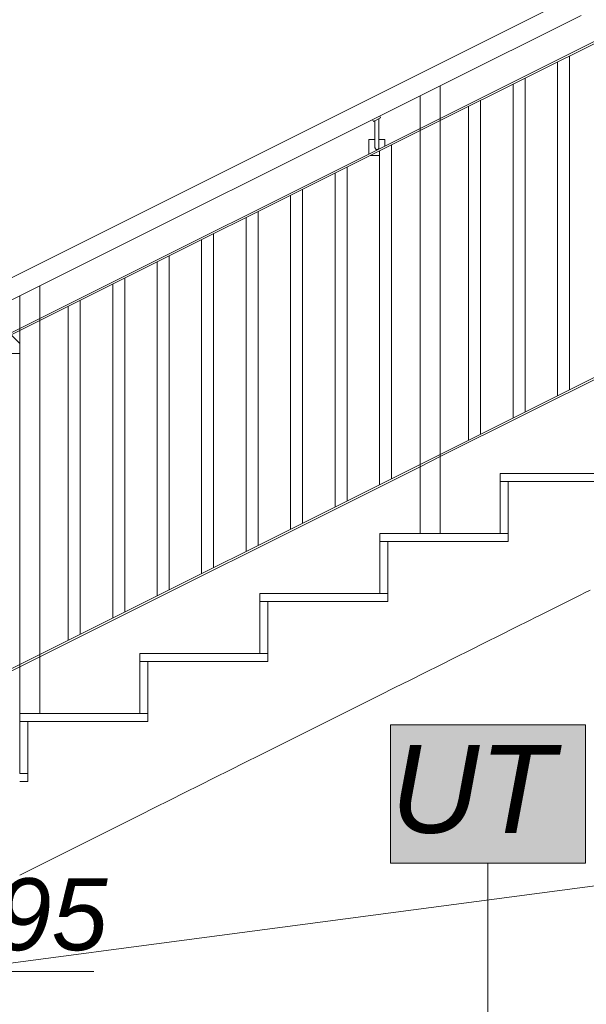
# Model space of a CAD drawing. Header units: centimetres. Extents: x -1103 to 10505, y -997 to 1780.
# Tile 52 of 107: x 8981 to 9122, y -420 to -174. Entities that reach past the tile are written whole.
import ezdxf

# ---------------------------------------------------------------- set-up
doc = ezdxf.new("R2010")
doc.units = ezdxf.units.CM
doc.header["$LTSCALE"] = 0.1
doc.header["$MEASUREMENT"] = 0
doc.linetypes.add('Wipeout_Contour', pattern=[1000, 0, -1000])
for name, color, linetype in [('2_barierki.K_IR', 7, 'Continuous'), ('2_schody.K_IR', 7, 'Continuous'), ('3_opisy.K_IR', 7, 'Continuous'), ('5_wymiary.K_IR', 7, 'Continuous')]:
    doc.layers.add(name, color=color, linetype=linetype)
doc.styles.add('GENERATED_STYLE_3', font='txt')

# ---------------------------------------------------------------- blocks, each defined once
blk = doc.blocks.new('ElemPrzekroju_910_2', base_point=(10358.23, -421.51))
at = {"layer": '2_schody.K_IR', "color": 7, "linetype": 'Continuous', "lineweight": 15}
for p, q in [((9010.87, -347.01), (8980.87, -347.01)), ((8980.87, -349.01), (8980.87, -347.01)), ((8982.87, -349.01), (8980.87, -349.01))]:
    blk.add_line(p, q, dxfattribs=at)
blk = doc.blocks.new('ElemPrzekroju_911_2', base_point=(10358.23, -421.51))
at = {"layer": '2_schody.K_IR', "color": 7, "linetype": 'Continuous', "lineweight": 15}
for p, q in [((9040.87, -332.01), (9010.87, -332.01)), ((9010.87, -334.01), (9010.87, -332.01)), ((9012.87, -334.01), (9010.87, -334.01))]:
    blk.add_line(p, q, dxfattribs=at)
blk = doc.blocks.new('ElemPrzekroju_912_2', base_point=(10358.23, -421.51))
at = {"layer": '2_schody.K_IR', "color": 7, "linetype": 'Continuous', "lineweight": 15}
for p, q in [((9070.87, -317.01), (9040.87, -317.01)), ((9040.87, -319.01), (9040.87, -317.01)), ((9042.87, -319.01), (9040.87, -319.01))]:
    blk.add_line(p, q, dxfattribs=at)
blk = doc.blocks.new('ElemPrzekroju_913_2', base_point=(10358.23, -421.51))
at = {"layer": '2_schody.K_IR', "color": 7, "linetype": 'Continuous', "lineweight": 15}
for p, q in [((9100.87, -302.01), (9070.87, -302.01)), ((9070.87, -304.01), (9070.87, -302.01)), ((9072.87, -304.01), (9070.87, -304.01))]:
    blk.add_line(p, q, dxfattribs=at)
blk = doc.blocks.new('ElemPrzekroju_914_2', base_point=(10358.23, -421.51))
at = {"layer": '2_schody.K_IR', "color": 7, "linetype": 'Continuous', "lineweight": 15}
for p, q in [((9130.87, -287.01), (9100.87, -287.01)), ((9100.87, -289.01), (9100.87, -287.01)), ((9102.87, -289.01), (9100.87, -289.01))]:
    blk.add_line(p, q, dxfattribs=at)
blk = doc.blocks.new('ElemPrzekroju_929_2', base_point=(10358.23, -421.51))
at = {"layer": '2_schody.K_IR', "color": 7, "linetype": 'Continuous', "lineweight": 15}
for p, q in [((9102.87, -304.01), (9102.87, -289.01)), ((9132.87, -289.01), (9102.87, -289.01)), ((9072.87, -319.01), (9072.87, -304.01)), ((9102.87, -304.01), (9072.87, -304.01)), ((9118.37, -318.62), (9120.87, -317.37)), ((9120.87, -317.37), (9122.12, -316.75)), ((9122.12, -316.75), (9123.37, -316.12)), ((9042.87, -334.01), (9042.87, -319.01)), ((9072.87, -319.01), (9042.87, -319.01)), ((9113.37, -321.12), (9115.87, -319.87)), ((9115.87, -319.87), (9118.37, -318.62)), ((9109.62, -323), (9110.87, -322.37)), ((9110.87, -322.37), (9113.37, -321.12)), ((9104.62, -325.5), (9108.37, -323.62)), ((9108.37, -323.62), (9109.62, -323)), ((9100.87, -327.37), (9104.62, -325.5)), ((9093.37, -331.12), (9097.12, -329.25)), ((9097.12, -329.25), (9100.87, -327.37)), ((9089.62, -333), (9093.37, -331.12)), ((9012.87, -349.01), (9012.87, -334.01)), ((9042.87, -334.01), (9012.87, -334.01)), ((9085.87, -334.87), (9089.62, -333)), ((9078.37, -338.62), (9082.12, -336.75)), ((9082.12, -336.75), (9085.87, -334.87)), ((9074.62, -340.5), (9078.37, -338.62)), ((9070.87, -342.37), (9074.62, -340.5)), ((9065.87, -344.87), (9070.87, -342.37)), ((9060.87, -347.37), (9065.87, -344.87)), ((8982.87, -362.01), (8982.87, -349.01)), ((9012.87, -349.01), (8982.87, -349.01)), ((9055.87, -349.87), (9060.87, -347.37)), ((9050.87, -352.37), (9055.87, -349.87)), ((9045.87, -354.87), (9050.87, -352.37)), ((9040.87, -357.37), (9045.87, -354.87)), ((9033.37, -361.12), (9037.12, -359.25)), ((9037.12, -359.25), (9040.87, -357.37)), ((9029.62, -363), (9033.37, -361.12)), ((8980.87, -364.01), (8982.87, -364.01)), ((8982.87, -364.01), (8982.87, -362.01)), ((9025.87, -364.87), (9029.62, -363)), ((9022.12, -366.75), (9025.87, -364.87)), ((9014.62, -370.5), (9018.37, -368.62)), ((9018.37, -368.62), (9022.12, -366.75)), ((9010.87, -372.37), (9014.62, -370.5)), ((9005.87, -374.87), (9010.87, -372.37)), ((9000.87, -377.37), (9005.87, -374.87)), ((8995.87, -379.87), (9000.87, -377.37)), ((8990.87, -382.37), (8995.87, -379.87)), ((8985.87, -384.87), (8990.87, -382.37)), ((8980.87, -387.37), (8985.87, -384.87))]:
    blk.add_line(p, q, dxfattribs=at)
blk = doc.blocks.new('ElemPrzekroju_930_2', base_point=(10358.23, -421.51))
at = {"color": 254, "linetype": 'Wipeout_Contour', "lineweight": 0, "ltscale": 1195347.13280831}
blk.add_wipeout([(8980.87, -84.01), (8944.15, -84.01), (8987.7, -105.78), (8988.37, -106.12), (8989.05, -106.46), (8995.2, -109.53), (8995.87, -109.87), (8996.55, -110.21), (9002.7, -113.28), (9003.37, -113.62), (9004.05, -113.96), (9010.2, -117.03), (9010.87, -117.37), (9011.77, -117.82), (9019.97, -121.92), (9020.87, -122.37), (9021.77, -122.82), (9029.97, -126.92), (9030.87, -127.37), (9031.77, -127.82), (9039.97, -131.92), (9040.87, -132.37), (9041.55, -132.71), (9047.7, -135.78), (9048.37, -136.12), (9049.05, -136.46), (9055.2, -139.53), (9055.87, -139.87), (9056.55, -140.21), (9062.7, -143.28), (9063.37, -143.62), (9064.05, -143.96), (9070.2, -147.03), (9070.87, -147.37), (9071.77, -147.82), (9079.97, -151.92), (9080.87, -152.37), (9081.77, -152.82), (9089.97, -156.92), (9090.87, -157.37), (9091.77, -157.82), (9099.97, -161.92), (9100.87, -162.37), (9101.55, -162.71), (9107.7, -165.78), (9108.37, -166.12), (9109.05, -166.46), (9115.2, -169.53), (9115.87, -169.87), (9116.55, -170.21), (9122.7, -173.28), (9123.37, -173.62), (9124.05, -173.96), (9130.2, -177.03), (9130.87, -177.37), (9131.55, -177.71), (9137.7, -180.78), (9138.37, -181.12), (9139.05, -181.46), (9145.2, -184.53), (9145.87, -184.87), (9146.55, -185.21), (9152.7, -188.28), (9153.37, -188.62), (9154.05, -188.96), (9160.2, -192.03), (9160.87, -192.37), (9161.55, -192.71), (9167.7, -195.78), (9168.37, -196.12), (9168.6, -196.24), (9170.65, -197.26), (9170.87, -197.37), (9171.32, -197.6), (9175.42, -199.65), (9175.87, -199.87), (9176.32, -200.1), (9180.42, -202.15), (9180.87, -202.37), (9181.1, -202.49), (9183.15, -203.51), (9183.37, -203.62), (9184.05, -203.96), (9190.2, -207.03), (9190.87, -207.37), (9191.55, -207.71), (9197.7, -210.78), (9198.37, -211.12), (9198.6, -211.24), (9200.65, -212.26), (9200.87, -212.37), (9201.32, -212.6), (9205.42, -214.65), (9205.87, -214.87), (9206.32, -215.1), (9210.42, -217.15), (9210.87, -217.37), (9211.1, -217.49), (9213.15, -218.51), (9213.37, -218.62), (9214.05, -218.96), (9220.2, -222.03), (9220.87, -222.37), (9221.77, -222.82), (9229.97, -226.92), (9230.87, -227.37), (9231.77, -227.82), (9239.97, -231.92), (9240.87, -232.37), (9241.77, -232.82), (9250.87, -237.37), (9250.87, -214.01), (9248.87, -214.01), (9248.87, -199.01), (9218.87, -199.01), (9218.87, -184.01), (9188.87, -184.01), (9188.87, -169.01), (9158.87, -169.01), (9158.87, -154.01), (9128.87, -154.01), (9128.87, -139.01), (9098.87, -139.01), (9098.87, -124.01), (9068.87, -124.01), (9068.87, -109.01), (9038.87, -109.01), (9038.87, -94.01), (9008.87, -94.01), (9008.87, -79.01), (8980.87, -79.01)], dxfattribs=at).dxf.layer = '2_schody.K_IR'
blk = doc.blocks.new('ElemPrzekroju_1005_2', base_point=(10358.23, -421.51))
at = {"layer": '2_schody.K_IR', "color": 7, "linetype": 'Continuous', "lineweight": 15}
for p, q in [((8980.87, -362.01), (8980.87, -349.01)), ((8982.87, -362.01), (8980.87, -362.01))]:
    blk.add_line(p, q, dxfattribs=at)
blk = doc.blocks.new('ElemPrzekroju_1006_2', base_point=(10358.23, -421.51))
at = {"layer": '2_schody.K_IR', "color": 7, "linetype": 'Continuous', "lineweight": 15}
for p, q in [((9010.87, -347.01), (9010.87, -334.01)), ((9012.87, -347.01), (9010.87, -347.01))]:
    blk.add_line(p, q, dxfattribs=at)
blk = doc.blocks.new('ElemPrzekroju_1007_2', base_point=(10358.23, -421.51))
at = {"layer": '2_schody.K_IR', "color": 7, "linetype": 'Continuous', "lineweight": 15}
for p, q in [((9040.87, -332.01), (9040.87, -319.01)), ((9042.87, -332.01), (9040.87, -332.01))]:
    blk.add_line(p, q, dxfattribs=at)
blk = doc.blocks.new('ElemPrzekroju_1008_2', base_point=(10358.23, -421.51))
at = {"layer": '2_schody.K_IR', "color": 7, "linetype": 'Continuous', "lineweight": 15}
for p, q in [((9070.87, -317.01), (9070.87, -304.01)), ((9072.87, -317.01), (9070.87, -317.01))]:
    blk.add_line(p, q, dxfattribs=at)
blk = doc.blocks.new('ElemPrzekroju_1009_2', base_point=(10358.23, -421.51))
at = {"layer": '2_schody.K_IR', "color": 7, "linetype": 'Continuous', "lineweight": 15}
for p, q in [((9100.87, -302.01), (9100.87, -289.01)), ((9102.87, -302.01), (9100.87, -302.01))]:
    blk.add_line(p, q, dxfattribs=at)
blk = doc.blocks.new('ElemPrzekroju_1079_2', base_point=(10358.23, -421.51))
at = {"layer": '2_barierki.K_IR', "color": 7, "linetype": 'Continuous', "lineweight": 0}
for p, q in [((9249.9, -108.65), (9249.68, -108.2)), ((9249.04, -109.08), (9249.9, -108.65)), ((9249.51, -108.84), (9249.51, -113.09)), ((9249.51, -113.09), (9249.51, -113.61)), ((9249.51, -113.61), (9249.51, -114.12)), ((9249.51, -114.09), (9251.01, -114.09)), ((9249.51, -114.12), (9249.51, -114.59)), ((9249.51, -114.59), (9249.51, -115.02)), ((9249.51, -115.02), (9249.51, -115.39)), ((9249.51, -115.39), (9249.51, -115.69)), ((9251.01, -114.09), (9251.01, -115.76)), ((9249.1, -116.59), (9249.04, -116.59)), ((9249.18, -116.56), (9249.1, -116.59)), ((9249.26, -116.53), (9249.18, -116.56)), ((9249.33, -116.48), (9249.26, -116.53)), ((9249.39, -116.41), (9249.33, -116.48)), ((9249.44, -116.34), (9249.39, -116.41)), ((9249.48, -116.26), (9249.44, -116.34)), ((9249.5, -116.18), (9249.48, -116.26)), ((9249.51, -116.09), (9249.5, -116.18)), ((9249.51, -115.69), (9249.51, -115.91)), ((9249.51, -115.91), (9249.51, -116.05)), ((9249.51, -116.05), (9249.51, -116.09)), ((9160.87, -158.81), (9161.57, -158.81)), ((9161.57, -158.81), (9161.57, -160.39)), ((9069.23, -198.98), (9069.01, -198.54)), ((9069.23, -198.98), (9071.02, -198.09)), ((9069.62, -198.79), (9069.62, -202.54)), ((9070.62, -198.29), (9070.62, -202.54)), ((9071.02, -198.09), (9070.8, -197.64)), ((9068.12, -207.11), (9068.12, -203.54)), ((9068.12, -203.54), (9069.62, -203.54)), ((9069.62, -202.54), (9069.62, -203.06)), ((9069.62, -203.06), (9069.62, -203.56)), ((9069.62, -203.56), (9069.62, -204.04)), ((9069.62, -204.04), (9069.62, -204.46)), ((9070.62, -202.54), (9070.62, -203.06)), ((9070.62, -203.06), (9070.62, -203.56)), ((9070.62, -203.54), (9072.12, -203.54)), ((9070.62, -203.56), (9070.62, -204.04)), ((9070.62, -204.04), (9070.62, -204.46)), ((9072.12, -203.54), (9072.12, -205.11)), ((9069.62, -204.46), (9069.62, -204.83)), ((9069.62, -204.83), (9069.62, -205.13)), ((9069.62, -205.13), (9069.62, -205.35)), ((9069.62, -205.35), (9069.62, -205.49)), ((9069.62, -205.49), (9069.62, -205.54)), ((9069.63, -205.62), (9069.62, -205.54)), ((9069.65, -205.71), (9069.63, -205.62)), ((9069.69, -205.79), (9069.65, -205.71)), ((9069.74, -205.86), (9069.69, -205.79)), ((9069.8, -205.92), (9069.74, -205.86)), ((9069.87, -205.97), (9069.8, -205.92)), ((9069.95, -206.01), (9069.87, -205.97)), ((9070.04, -206.03), (9069.95, -206.01)), ((9070.12, -206.04), (9070.04, -206.03)), ((9070.21, -206.03), (9070.12, -206.04)), ((9070.3, -206.01), (9070.21, -206.03)), ((9070.37, -205.97), (9070.3, -206.01)), ((9070.45, -205.92), (9070.37, -205.97)), ((9070.51, -205.86), (9070.45, -205.92)), ((9070.56, -205.79), (9070.51, -205.86)), ((9070.59, -205.71), (9070.56, -205.79)), ((9070.62, -205.62), (9070.59, -205.71)), ((9070.62, -204.46), (9070.62, -204.83)), ((9070.62, -204.83), (9070.62, -205.13)), ((9070.62, -205.13), (9070.62, -205.35)), ((9070.62, -205.35), (9070.62, -205.49)), ((9070.62, -205.49), (9070.62, -205.54)), ((9070.62, -205.54), (9070.62, -205.62)), ((9070.77, -207.54), (9068.38, -207.54))]:
    blk.add_line(p, q, dxfattribs=at)
blk = doc.blocks.new('ElemPrzekroju_1081_2', base_point=(10358.23, -421.51))
at = {"layer": '2_barierki.K_IR', "color": 7, "linetype": 'Continuous', "lineweight": 15}
for p, q in [((8810.87, -252.01), (8808.56, -252.01)), ((8808.56, -257.01), (8808.56, -252.01)), ((8970.87, -252.01), (8815.87, -252.01)), ((8978.31, -252.01), (8975.87, -252.01)), ((8978.73, -252.37), (8980.88, -254.52)), ((8810.87, -257.01), (8808.56, -257.01)), ((8970.87, -257.01), (8815.87, -257.01)), ((8980.88, -257.01), (8975.87, -257.01))]:
    blk.add_line(p, q, dxfattribs=at)
at = {"layer": '2_barierki.K_IR', "color": 7, "linetype": 'Continuous', "lineweight": 0}
for p, q in [((8842.46, -257.51), (8842.46, -257.01)), ((8842.46, -257.51), (8844.46, -257.51)), ((8842.96, -257.51), (8842.96, -261.51)), ((8843.96, -257.51), (8843.96, -261.51)), ((8844.46, -257.51), (8844.46, -257.01)), ((8942.46, -257.51), (8942.46, -257.01)), ((8942.46, -257.51), (8944.46, -257.51)), ((8942.96, -257.51), (8942.96, -261.51)), ((8943.96, -257.51), (8943.96, -261.51)), ((8944.46, -257.51), (8944.46, -257.01)), ((8841.46, -266.51), (8841.46, -262.51)), ((8841.46, -262.51), (8842.96, -262.51)), ((8842.96, -261.51), (8842.96, -262.03)), ((8842.96, -262.03), (8842.96, -262.54)), ((8842.96, -262.54), (8842.96, -263.01)), ((8842.96, -263.01), (8842.96, -263.44)), ((8843.96, -261.51), (8843.96, -262.03)), ((8843.96, -262.03), (8843.96, -262.54)), ((8843.96, -262.51), (8845.46, -262.51)), ((8843.96, -262.54), (8843.96, -263.01)), ((8843.96, -263.01), (8843.96, -263.44)), ((8845.46, -262.51), (8845.46, -266.51)), ((8941.46, -266.51), (8941.46, -262.51)), ((8941.46, -262.51), (8942.96, -262.51)), ((8942.96, -261.51), (8942.96, -262.03)), ((8942.96, -262.03), (8942.96, -262.54)), ((8942.96, -262.54), (8942.96, -263.01)), ((8942.96, -263.01), (8942.96, -263.44)), ((8943.96, -261.51), (8943.96, -262.03)), ((8943.96, -262.03), (8943.96, -262.54)), ((8943.96, -262.51), (8945.46, -262.51)), ((8943.96, -262.54), (8943.96, -263.01)), ((8943.96, -263.01), (8943.96, -263.44)), ((8945.46, -262.51), (8945.46, -266.51)), ((8842.96, -263.44), (8842.96, -263.81)), ((8842.96, -263.81), (8842.96, -264.11)), ((8842.96, -264.11), (8842.96, -264.33)), ((8842.96, -264.33), (8842.96, -264.47)), ((8842.96, -264.47), (8842.96, -264.51)), ((8842.97, -264.6), (8842.96, -264.51)), ((8842.99, -264.68), (8842.97, -264.6)), ((8843.03, -264.76), (8842.99, -264.68)), ((8843.08, -264.83), (8843.03, -264.76)), ((8843.14, -264.9), (8843.08, -264.83)), ((8843.21, -264.95), (8843.14, -264.9)), ((8843.29, -264.98), (8843.21, -264.95)), ((8843.38, -265), (8843.29, -264.98)), ((8843.46, -265.01), (8843.38, -265)), ((8843.55, -265), (8843.46, -265.01)), ((8843.64, -264.98), (8843.55, -265)), ((8843.71, -264.95), (8843.64, -264.98)), ((8843.79, -264.9), (8843.71, -264.95)), ((8843.85, -264.83), (8843.79, -264.9)), ((8843.9, -264.76), (8843.85, -264.83)), ((8843.93, -264.68), (8843.9, -264.76)), ((8843.96, -264.6), (8843.93, -264.68)), ((8843.96, -263.44), (8843.96, -263.81)), ((8843.96, -263.81), (8843.96, -264.11)), ((8843.96, -264.11), (8843.96, -264.33)), ((8843.96, -264.33), (8843.96, -264.47)), ((8843.96, -264.47), (8843.96, -264.51)), ((8843.96, -264.51), (8843.96, -264.6)), ((8942.96, -263.44), (8942.96, -263.81)), ((8942.96, -263.81), (8942.96, -264.11)), ((8942.96, -264.11), (8942.96, -264.33)), ((8942.96, -264.33), (8942.96, -264.47)), ((8942.96, -264.47), (8942.96, -264.51)), ((8942.97, -264.6), (8942.96, -264.51)), ((8942.99, -264.68), (8942.97, -264.6)), ((8943.03, -264.76), (8942.99, -264.68)), ((8943.08, -264.83), (8943.03, -264.76)), ((8943.14, -264.9), (8943.08, -264.83)), ((8943.21, -264.95), (8943.14, -264.9)), ((8943.29, -264.98), (8943.21, -264.95)), ((8943.38, -265), (8943.29, -264.98)), ((8943.46, -265.01), (8943.38, -265)), ((8943.55, -265), (8943.46, -265.01)), ((8943.64, -264.98), (8943.55, -265)), ((8943.71, -264.95), (8943.64, -264.98)), ((8943.79, -264.9), (8943.71, -264.95)), ((8943.85, -264.83), (8943.79, -264.9)), ((8943.9, -264.76), (8943.85, -264.83)), ((8943.93, -264.68), (8943.9, -264.76)), ((8943.96, -264.6), (8943.93, -264.68)), ((8943.96, -263.44), (8943.96, -263.81)), ((8943.96, -263.81), (8943.96, -264.11)), ((8943.96, -264.11), (8943.96, -264.33)), ((8943.96, -264.33), (8943.96, -264.47)), ((8943.96, -264.47), (8943.96, -264.51)), ((8943.96, -264.51), (8943.96, -264.6)), ((8845.46, -266.51), (8841.46, -266.51)), ((8945.46, -266.51), (8941.46, -266.51))]:
    blk.add_line(p, q, dxfattribs=at)
blk = doc.blocks.new('ElemPrzekroju_1795_2', base_point=(10358.23, -421.51))
at = {"layer": '2_barierki.K_IR', "color": 7, "linetype": 'Continuous', "lineweight": 0}
for p, q in [((8970.87, -242.01), (9115.51, -169.69)), ((9085.88, -190.1), (9121.1, -172.49)), ((9080.88, -192.6), (9085.88, -190.1)), ((8985.88, -240.1), (9080.88, -192.6)), ((8980.88, -242.6), (8985.88, -240.1)), ((8975.87, -245.1), (8980.88, -242.6))]:
    blk.add_line(p, q, dxfattribs=at)
blk = doc.blocks.new('ElemPrzekroju_1796_2', base_point=(10358.23, -421.51))
at = {"layer": '2_barierki.K_IR', "color": 7, "linetype": 'Continuous', "lineweight": 0}
for p, q in [((9250.87, -199.76), (9255.87, -199.76)), ((9250.87, -200.29), (9250.93, -200.26)), ((9250.93, -200.26), (9255.87, -200.26)), ((9185.88, -232.23), (9213.23, -218.55)), ((9185.88, -232.79), (9213.79, -218.83)), ((9180.88, -234.73), (9185.88, -232.23)), ((9180.88, -235.29), (9185.88, -232.79)), ((9085.88, -282.23), (9180.88, -234.73)), ((9085.88, -282.79), (9180.88, -235.29)), ((9080.88, -284.73), (9085.88, -282.23)), ((9080.88, -285.29), (9085.88, -282.79)), ((8985.88, -332.23), (9080.88, -284.73)), ((8985.88, -332.79), (9080.88, -285.29)), ((8980.88, -334.73), (8985.88, -332.23)), ((8980.88, -335.29), (8985.88, -332.79)), ((8975.87, -337.23), (8980.88, -334.73)), ((8975.87, -337.79), (8980.88, -335.29))]:
    blk.add_line(p, q, dxfattribs=at)
blk = doc.blocks.new('ElemPrzekroju_1797_2', base_point=(10358.23, -421.51))
at = {"layer": '2_barierki.K_IR', "color": 7, "linetype": 'Continuous', "lineweight": 0}
for p, q in [((9249.04, -116.65), (9250.81, -115.76)), ((9249.04, -117.21), (9250.93, -116.26)), ((9250.81, -115.76), (9255.87, -115.76)), ((9250.93, -116.26), (9255.87, -116.26)), ((9237.93, -122.21), (9246.04, -118.15)), ((9237.93, -122.76), (9246.04, -118.71)), ((9226.82, -127.76), (9234.93, -123.71)), ((9226.82, -128.32), (9234.93, -124.26)), ((9215.71, -133.32), (9223.82, -129.26)), ((9215.71, -133.88), (9223.82, -129.82)), ((9204.59, -138.87), (9212.71, -134.82)), ((9204.59, -139.43), (9212.71, -135.38)), ((9193.48, -144.43), (9201.59, -140.37)), ((9193.48, -144.99), (9201.59, -140.93)), ((9185.88, -148.23), (9190.48, -145.93)), ((9185.88, -148.79), (9190.48, -146.49)), ((9183.37, -149.48), (9185.88, -148.23)), ((9183.37, -150.04), (9185.88, -148.79)), ((9160.87, -160.73), (9178.37, -151.98)), ((9160.87, -161.29), (9178.37, -152.54)), ((9085.88, -198.23), (9129.23, -176.55)), ((9085.88, -198.79), (9129.79, -176.83)), ((9080.88, -200.73), (9085.88, -198.23)), ((9080.88, -201.29), (9085.88, -198.79)), ((8985.88, -248.23), (9080.88, -200.73)), ((8985.88, -248.79), (9080.88, -201.29)), ((8980.88, -250.73), (8985.88, -248.23)), ((8975.87, -253.23), (8980.88, -250.73)), ((8980.88, -251.29), (8985.88, -248.79)), ((8975.87, -253.79), (8980.88, -251.29))]:
    blk.add_line(p, q, dxfattribs=at)
blk = doc.blocks.new('ElemPrzekroju_1800_2', base_point=(10358.23, -421.51))
at = {"layer": '2_barierki.K_IR', "color": 7, "linetype": 'Continuous', "lineweight": 0}
for p, q in [((9078.37, -99.04), (8980.76, -50.24)), ((9078.37, -98.48), (8980.98, -49.79)), ((9083.37, -100.98), (9078.37, -98.48)), ((9083.37, -101.54), (9078.37, -99.04)), ((9178.37, -148.48), (9083.37, -100.98)), ((9178.37, -149.04), (9083.37, -101.54)), ((9183.37, -150.98), (9178.37, -148.48)), ((9183.37, -151.54), (9178.37, -149.04)), ((9255.87, -187.23), (9183.37, -150.98)), ((9255.87, -187.79), (9183.37, -151.54)), ((9258.62, -188.61), (9255.87, -187.23)), ((9258.12, -188.92), (9255.87, -187.79)), ((9258.12, -188.92), (9258.62, -188.61))]:
    blk.add_line(p, q, dxfattribs=at)
blk = doc.blocks.new('ElemPrzekroju_1802_2', base_point=(10358.23, -421.51))
at = {"layer": '2_barierki.K_IR', "color": 7, "linetype": 'Continuous', "lineweight": 0}
for p, q in [((8980.88, -242.57), (8985.88, -240.07)), ((8985.88, -240.1), (8985.88, -240.07)), ((8985.88, -248.23), (8985.88, -240.1)), ((8980.88, -242.6), (8980.88, -242.57)), ((8980.88, -250.73), (8980.88, -242.6)), ((8985.88, -248.79), (8985.88, -248.23)), ((8980.88, -251.29), (8980.88, -250.73)), ((8985.88, -332.23), (8985.88, -248.79)), ((8980.88, -334.73), (8980.88, -251.29)), ((8985.88, -332.79), (8985.88, -332.23)), ((8985.88, -347.01), (8985.88, -332.79)), ((8980.88, -335.29), (8980.88, -334.73)), ((8980.88, -347.01), (8980.88, -335.29))]:
    blk.add_line(p, q, dxfattribs=at)
blk = doc.blocks.new('ElemPrzekroju_1803_2', base_point=(10358.23, -421.51))
at = {"layer": '2_barierki.K_IR', "color": 7, "linetype": 'Continuous', "lineweight": 0}
for p, q in [((9080.88, -192.57), (9085.88, -190.07)), ((9085.88, -190.1), (9085.88, -190.07)), ((9085.88, -198.23), (9085.88, -190.1)), ((9080.88, -192.6), (9080.88, -192.57)), ((9080.88, -200.73), (9080.88, -192.6)), ((9085.88, -198.79), (9085.88, -198.23)), ((9085.88, -282.23), (9085.88, -198.79)), ((9080.88, -201.29), (9080.88, -200.73)), ((9080.88, -284.73), (9080.88, -201.29)), ((9085.88, -282.79), (9085.88, -282.23)), ((9085.88, -302.01), (9085.88, -282.79)), ((9080.88, -285.29), (9080.88, -284.73)), ((9080.88, -302.01), (9080.88, -285.29))]:
    blk.add_line(p, q, dxfattribs=at)
blk = doc.blocks.new('ElemPrzekroju_1804_2', base_point=(10358.23, -421.51))
at = {"layer": '2_barierki.K_IR', "color": 7, "linetype": 'Continuous', "lineweight": 0}
for p, q in [((8992.99, -328.67), (8992.99, -245.23)), ((8995.99, -327.17), (8995.99, -243.73))]:
    blk.add_line(p, q, dxfattribs=at)
blk = doc.blocks.new('ElemPrzekroju_1805_2', base_point=(10358.23, -421.51))
at = {"layer": '2_barierki.K_IR', "color": 7, "linetype": 'Continuous', "lineweight": 0}
for p, q in [((9007.1, -321.62), (9007.1, -238.18)), ((9004.1, -323.12), (9004.1, -239.68))]:
    blk.add_line(p, q, dxfattribs=at)
blk = doc.blocks.new('ElemPrzekroju_1806_2', base_point=(10358.23, -421.51))
at = {"layer": '2_barierki.K_IR', "color": 7, "linetype": 'Continuous', "lineweight": 0}
for p, q in [((9018.21, -316.06), (9018.21, -232.62)), ((9015.21, -317.56), (9015.21, -234.12))]:
    blk.add_line(p, q, dxfattribs=at)
blk = doc.blocks.new('ElemPrzekroju_1807_2', base_point=(10358.23, -421.51))
at = {"layer": '2_barierki.K_IR', "color": 7, "linetype": 'Continuous', "lineweight": 0}
for p, q in [((9026.32, -312.01), (9026.32, -228.57)), ((9029.32, -310.51), (9029.32, -227.07))]:
    blk.add_line(p, q, dxfattribs=at)
blk = doc.blocks.new('ElemPrzekroju_1808_2', base_point=(10358.23, -421.51))
at = {"layer": '2_barierki.K_IR', "color": 7, "linetype": 'Continuous', "lineweight": 0}
for p, q in [((9037.43, -306.45), (9037.43, -223.01)), ((9040.43, -304.95), (9040.43, -221.51))]:
    blk.add_line(p, q, dxfattribs=at)
blk = doc.blocks.new('ElemPrzekroju_1809_2', base_point=(10358.23, -421.51))
at = {"layer": '2_barierki.K_IR', "color": 7, "linetype": 'Continuous', "lineweight": 0}
for p, q in [((9051.54, -299.4), (9051.54, -215.96)), ((9048.54, -300.9), (9048.54, -217.46))]:
    blk.add_line(p, q, dxfattribs=at)
blk = doc.blocks.new('ElemPrzekroju_1810_2', base_point=(10358.23, -421.51))
at = {"layer": '2_barierki.K_IR', "color": 7, "linetype": 'Continuous', "lineweight": 0}
for p, q in [((9062.65, -293.84), (9062.65, -210.4)), ((9059.65, -295.34), (9059.65, -211.9))]:
    blk.add_line(p, q, dxfattribs=at)
blk = doc.blocks.new('ElemPrzekroju_1811_2', base_point=(10358.23, -421.51))
at = {"layer": '2_barierki.K_IR', "color": 7, "linetype": 'Continuous', "lineweight": 0}
for p, q in [((9070.77, -289.79), (9070.77, -206.34)), ((9073.77, -288.29), (9073.77, -204.84))]:
    blk.add_line(p, q, dxfattribs=at)
blk = doc.blocks.new('ElemPrzekroju_1813_2', base_point=(10358.23, -421.51))
at = {"layer": '2_barierki.K_IR', "color": 7, "linetype": 'Continuous', "lineweight": 0}
for p, q in [((9095.99, -277.17), (9095.99, -193.73)), ((9092.99, -278.67), (9092.99, -195.23))]:
    blk.add_line(p, q, dxfattribs=at)
blk = doc.blocks.new('ElemPrzekroju_1814_2', base_point=(10358.23, -421.51))
at = {"layer": '2_barierki.K_IR', "color": 7, "linetype": 'Continuous', "lineweight": 0}
for p, q in [((9107.1, -271.62), (9107.1, -188.18)), ((9104.1, -273.12), (9104.1, -189.68))]:
    blk.add_line(p, q, dxfattribs=at)
blk = doc.blocks.new('ElemPrzekroju_1815_2', base_point=(10358.23, -421.51))
at = {"layer": '2_barierki.K_IR', "color": 7, "linetype": 'Continuous', "lineweight": 0}
for p, q in [((9115.21, -267.56), (9115.21, -184.12)), ((9118.21, -266.06), (9118.21, -182.62))]:
    blk.add_line(p, q, dxfattribs=at)
blk = doc.blocks.new('Wymiary_9_2', base_point=(8828.81, -421.51))
at = {"layer": '5_wymiary.K_IR', "color": 1, "linetype": 'Continuous', "lineweight": 0}
blk.add_line((8828.81, -411.51), (8999.37, -411.51), dxfattribs=at)
at = {"color": 254, "linetype": 'Wipeout_Contour', "lineweight": 0, "ltscale": 35702.351775}
blk.add_wipeout([(8833.81, -409.51), (8999.37, -409.51), (8999.37, -391.51), (8833.81, -391.51)], dxfattribs=at).dxf.layer = '5_wymiary.K_IR'
at = {"layer": '5_wymiary.K_IR', "color": 1, "lineweight": 0, "insert": (8833.81, -409.51), "char_height": 18, "attachment_point": 7, "style": 'GENERATED_STYLE_3'}
blk.add_mtext('\\A1;{\\pql;\\fArial|b0|i1|c238|p38;±0,00=+235,95}', dxfattribs=at)
blk = doc.blocks.new('Polilinia_10_2', base_point=(10265.32, -310.14))
at = {"layer": '3_opisy.K_IR', "color": 7, "linetype": 'Continuous', "lineweight": 15, "flags": 128}
blk.add_lwpolyline([(10265.32, -310.14), (9728.24, -310.14), (8914.87, -417.84)], dxfattribs=at)
blk = doc.blocks.new('Etykieta_14_2', base_point=(9097.84, -444.36))
at = {"layer": '5_wymiary.K_IR', "linetype": 'Continuous', "lineweight": 0, "true_color": 0xffffff}
blk.add_hatch(color=7, dxfattribs=at).paths.add_polyline_path([(9122.18, -384.36), (9122.18, -349.79), (9073.51, -349.79), (9073.51, -384.36)])
at = {"layer": '5_wymiary.K_IR', "color": 7, "linetype": 'Continuous', "lineweight": 13}
for p, q in [((9122.18, -349.79), (9073.51, -349.79)), ((9073.51, -349.79), (9073.51, -384.36)), ((9122.18, -384.36), (9122.18, -349.79)), ((9073.51, -384.36), (9122.18, -384.36)), ((9097.84, -414.36), (9097.84, -384.36)), ((9097.84, -474.36), (9097.84, -414.36))]:
    blk.add_line(p, q, dxfattribs=at)
at = {"layer": '5_wymiary.K_IR', "color": 7, "lineweight": 15, "insert": (9073.51, -354.82), "char_height": 22, "attachment_point": 1, "style": 'GENERATED_STYLE_3'}
blk.add_mtext('\\A1;{\\pql;\\pt0,8100;\\fArial|b0|i1|c238|p38;UT \\fArial|b0|i1|c238|p38;\\A1{\\H.66x;\\S^  ;}\\fArial|b0|i1|c238|p38;\\fArial|b0|i1|c238|p38;\\A1{\\H.66x;\\S^  ;}\\fArial|b0|i1|c238|p38;\\fArial|b0|i1|c238|p38;\\fArial|b0|i1|c238|p38;\\fArial|b0|i1|c238|p38;\\fArial|b0|i1|c238|p38;\\fArial|b0|i1|c238|p38;\\fArial|b0|i1|c238|p38;\\fArial|b0|i1|c238|p38;\\fArial|b0|i1|c238|p38;\\fArial|b0|i1|c238|p38;\\fArial|b0|i1|c238|p38;\\fArial|b0|i1|c238|p38;\\fArial|b0|i1|c238|p38;\\fArial|b0|i1|c238|p38;\\fArial|b0|i1|c238|p38;\\fArial|b0|i1|c238|p38;\\fArial|b0|i1|c238|p38;\\fArial|b0|i1|c238|p38;\\fArial|b0|i1|c238|p38;\\fArial|b0|i1|c238|p38;\\fArial|b0|i1|c238|p38;\\fArial|b0|i1|c238|p38;\\fArial|b0|i1|c238|p38;\\fArial|b0|i1|c238|p38;\\fArial|b0|i1|c238|p38;\\fArial|b0|i1|c238|p38;\\fArial|b0|i1|c238|p38;\\fArial|b0|i1|c238|p38;\\fArial|b0|i1|c238|p38;\\fArial|b0|i1|c238|p38;\\fArial|b0|i1|c238|p38;\\fArial|b0|i1|c238|p38;\\fArial|b0|i1|c238|p38;\\fArial|b0|i1|c238|p38;\\fArial|b0|i1|c238|p38;\\fArial|b0|i1|c238|p38;\\fArial|b0|i1|c238|p38;\\fArial|b0|i1|c238|p38;\\fArial|b0|i1|c238|p38;\\fArial|b0|i1|c238|p38;\\fArial|b0|i1|c238|p38;\\fArial|b0|i1|c238|p38;\\fArial|b0|i1|c238|p38;\\fArial|b0|i1|c238|p38;}', dxfattribs=at)

msp = doc.modelspace()

# ---------------------------------------------------------------- block references
at = {"layer": '2_barierki.K_IR', "lineweight": 0}
for name in ['ElemPrzekroju_1802_2', 'ElemPrzekroju_1804_2', 'ElemPrzekroju_1081_2']:
    msp.add_blockref(name, (10358.23, -421.51), dxfattribs=at)
at = {"layer": '2_schody.K_IR', "lineweight": 0}
for name in ['ElemPrzekroju_929_2', 'ElemPrzekroju_914_2', 'ElemPrzekroju_1009_2', 'ElemPrzekroju_913_2', 'ElemPrzekroju_1008_2', 'ElemPrzekroju_912_2', 'ElemPrzekroju_1007_2', 'ElemPrzekroju_911_2', 'ElemPrzekroju_1006_2', 'ElemPrzekroju_910_2', 'ElemPrzekroju_1005_2']:
    msp.add_blockref(name, (10358.23, -421.51), dxfattribs=at)
at = {"layer": '5_wymiary.K_IR', "color": 7, "linetype": 'Continuous', "lineweight": 13}
msp.add_blockref('Etykieta_14_2', (9097.84, -444.36), dxfattribs=at)

# ---------------------------------------------------------------- next in the draw order: block references
at = {"layer": '2_schody.K_IR', "lineweight": 0}
msp.add_blockref('ElemPrzekroju_930_2', (10358.23, -421.51), dxfattribs=at)

# ---------------------------------------------------------------- next in the draw order: block references
at = {"layer": '2_barierki.K_IR', "lineweight": 0}
for name in ['ElemPrzekroju_1800_2', 'ElemPrzekroju_1795_2', 'ElemPrzekroju_1079_2', 'ElemPrzekroju_1797_2', 'ElemPrzekroju_1815_2', 'ElemPrzekroju_1814_2', 'ElemPrzekroju_1803_2', 'ElemPrzekroju_1813_2', 'ElemPrzekroju_1796_2', 'ElemPrzekroju_1811_2', 'ElemPrzekroju_1810_2', 'ElemPrzekroju_1809_2', 'ElemPrzekroju_1808_2', 'ElemPrzekroju_1807_2', 'ElemPrzekroju_1806_2', 'ElemPrzekroju_1805_2']:
    msp.add_blockref(name, (10358.23, -421.51), dxfattribs=at)

# ---------------------------------------------------------------- next in the draw order: block references
at = {"layer": '5_wymiary.K_IR', "color": 1, "linetype": 'Continuous', "lineweight": 0}
msp.add_blockref('Wymiary_9_2', (8828.81, -421.51), dxfattribs=at)

# ---------------------------------------------------------------- next in the draw order: block references
at = {"layer": '3_opisy.K_IR', "color": 7, "linetype": 'Continuous', "lineweight": 15}
msp.add_blockref('Polilinia_10_2', (10265.32, -310.14), dxfattribs=at)

doc.saveas('drawing.dxf')
